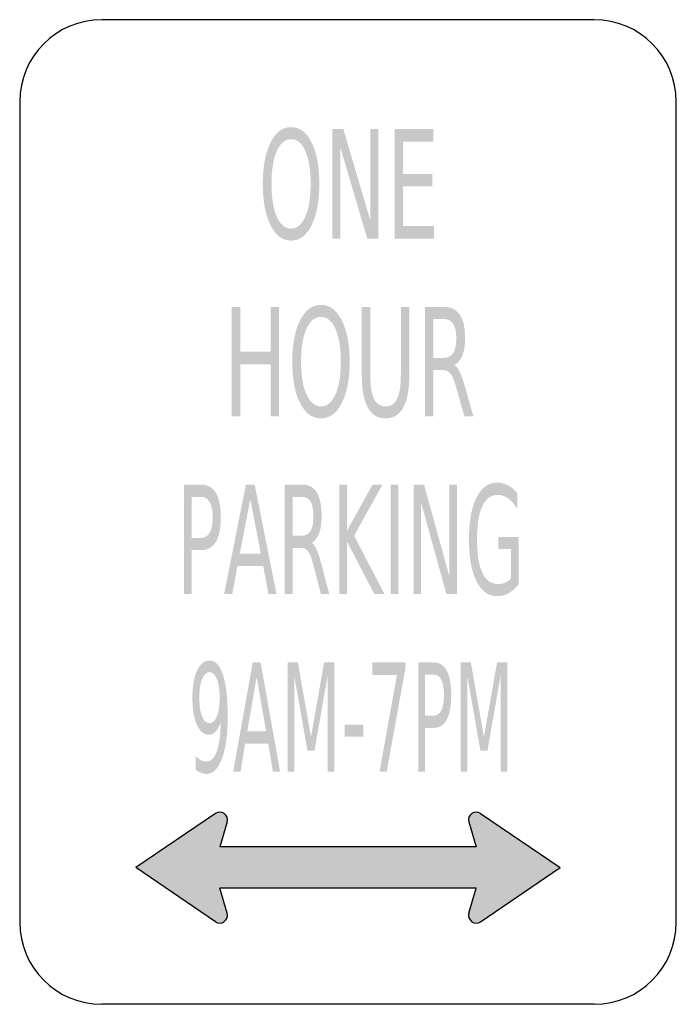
# Model space of a CAD drawing. Header units: inches. Extents: x -0.5 to 0.5, y -0.75 to 0.75.
import ezdxf

# ---------------------------------------------------------------- set-up
doc = ezdxf.new("R2010")
doc.units = ezdxf.units.IN
doc.header["$MEASUREMENT"] = 0

msp = doc.modelspace()

# ---------------------------------------------------------------- hatches: boundary and pattern name
h = msp.add_hatch(color=7)
edge = h.paths.add_edge_path()
edge.add_spline(control_points=[(-0.0867, 0.5863), (-0.0736, 0.5863), (-0.0632, 0.5785), (-0.0554, 0.5628), (-0.0476, 0.5472), (-0.0437, 0.5262), (-0.0437, 0.4998), (-0.0437, 0.4735), (-0.0476, 0.4526), (-0.0554, 0.4369), (-0.0632, 0.4212), (-0.0736, 0.4134), (-0.0867, 0.4134), (-0.0998, 0.4134), (-0.1102, 0.4212), (-0.118, 0.4368), (-0.1258, 0.4525), (-0.1298, 0.4735), (-0.1298, 0.4998), (-0.1298, 0.5262), (-0.1258, 0.5472), (-0.118, 0.5628), (-0.1102, 0.5785), (-0.0998, 0.5863), (-0.0867, 0.5863)], knot_values=[0, 0, 0, 0, 1, 1, 1, 2, 2, 2, 3, 3, 3, 4, 4, 4, 5, 5, 5, 6, 6, 6, 7, 7, 7, 8, 8, 8, 8], degree=3, periodic=0)
edge = h.paths.add_edge_path(flags=0)
edge.add_spline(control_points=[(-0.0867, 0.568), (-0.0958, 0.568), (-0.1031, 0.5619), (-0.1085, 0.5497), (-0.1138, 0.5375), (-0.1165, 0.5209), (-0.1165, 0.4998), (-0.1165, 0.4788), (-0.1138, 0.4622), (-0.1085, 0.45), (-0.1031, 0.4378), (-0.0958, 0.4317), (-0.0867, 0.4317), (-0.0776, 0.4317), (-0.0703, 0.4378), (-0.065, 0.45), (-0.0596, 0.4622), (-0.0569, 0.4788), (-0.0569, 0.4998), (-0.0569, 0.5209), (-0.0596, 0.5375), (-0.065, 0.5497), (-0.0703, 0.5619), (-0.0776, 0.568), (-0.0867, 0.568)], knot_values=[0, 0, 0, 0, 1, 1, 1, 2, 2, 2, 3, 3, 3, 4, 4, 4, 5, 5, 5, 6, 6, 6, 7, 7, 7, 8, 8, 8, 8], degree=3, periodic=0)
for points in [[(-0.0241, 0.5833), (-0.0071, 0.5833), (0.0341, 0.4439), (0.0341, 0.5833), (0.0463, 0.5833), (0.0463, 0.4166), (0.0294, 0.4166), (-0.0119, 0.5561), (-0.0119, 0.4166), (-0.0241, 0.4166), (-0.0241, 0.5833)], [(0.0713, 0.5833), (0.1301, 0.5833), (0.1301, 0.5643), (0.0839, 0.5643), (0.0839, 0.515), (0.1282, 0.515), (0.1282, 0.496), (0.0839, 0.496), (0.0839, 0.4356), (0.1312, 0.4356), (0.1312, 0.4166), (0.0713, 0.4166), (0.0713, 0.5833)], [(-0.177, 0.3125), (-0.1642, 0.3125), (-0.1642, 0.2442), (-0.1178, 0.2442), (-0.1178, 0.3125), (-0.105, 0.3125), (-0.105, 0.1458), (-0.1178, 0.1458), (-0.1178, 0.2252), (-0.1642, 0.2252), (-0.1642, 0.1458), (-0.177, 0.1458), (-0.177, 0.3125)], [(-0.0134, 0.0417), (-0.0017, 0.0417), (-0.0017, -0.0288), (0.0374, 0.0417), (0.0525, 0.0417), (0.0093, -0.036), (0.0556, -0.125), (0.0401, -0.125), (-0.0017, -0.0447), (-0.0017, -0.125), (-0.0134, -0.125), (-0.0134, 0.0417)], [(0.0648, 0.0417), (0.0766, 0.0417), (0.0766, -0.125), (0.0648, -0.125), (0.0648, 0.0417)], [(0.0999, 0.0417), (0.1158, 0.0417), (0.1544, -0.0978), (0.1544, 0.0417), (0.1658, 0.0417), (0.1658, -0.125), (0.1499, -0.125), (0.1113, 0.0144), (0.1113, -0.125), (0.0999, -0.125), (0.0999, 0.0417)], [(-0.0921, -0.2292), (-0.0763, -0.2292), (-0.0564, -0.3426), (-0.0364, -0.2292), (-0.0207, -0.2292), (-0.0207, -0.3958), (-0.031, -0.3958), (-0.031, -0.2495), (-0.0511, -0.3638), (-0.0617, -0.3638), (-0.0818, -0.2495), (-0.0818, -0.3958), (-0.0921, -0.3958), (-0.0921, -0.2292)], [(0.0371, -0.2292), (0.0873, -0.2292), (0.0873, -0.2388), (0.0589, -0.3958), (0.048, -0.3958), (0.0745, -0.2482), (0.0371, -0.2482), (0.0371, -0.2292)], [(0.1714, -0.2292), (0.1871, -0.2292), (0.207, -0.3426), (0.227, -0.2292), (0.2427, -0.2292), (0.2427, -0.3958), (0.2324, -0.3958), (0.2324, -0.2495), (0.2123, -0.3638), (0.2017, -0.3638), (0.1816, -0.2495), (0.1816, -0.3958), (0.1714, -0.3958), (0.1714, -0.2292)], [(-0.005, -0.3241), (0.0231, -0.3241), (0.0231, -0.3424), (-0.005, -0.3424), (-0.005, -0.3241)], [(-0.1952, -0.573), (0.1952, -0.573), (0.184, -0.6112), (0.1835, -0.6137), (0.1837, -0.616), (0.1842, -0.6182), (0.1852, -0.6205), (0.1865, -0.6225), (0.1885, -0.624), (0.1905, -0.6252), (0.1927, -0.626), (0.1952, -0.6262), (0.1975, -0.626), (0.1997, -0.6255), (0.202, -0.6242), (0.323, -0.5417), (0.202, -0.459), (0.1997, -0.458), (0.1975, -0.4572), (0.1952, -0.457), (0.1927, -0.4572), (0.1905, -0.458), (0.1885, -0.4592), (0.1865, -0.461), (0.1852, -0.4627), (0.1842, -0.465), (0.1837, -0.4672), (0.1835, -0.4697), (0.184, -0.472), (0.1952, -0.5102), (-0.1952, -0.5102), (-0.184, -0.472), (-0.1837, -0.4697), (-0.1837, -0.4672), (-0.1842, -0.465), (-0.1852, -0.4627), (-0.1867, -0.461), (-0.1885, -0.4592), (-0.1905, -0.458), (-0.1927, -0.4572), (-0.1952, -0.457), (-0.1975, -0.4572), (-0.1997, -0.458), (-0.202, -0.459), (-0.323, -0.5417), (-0.202, -0.6242), (-0.1997, -0.6255), (-0.1975, -0.626), (-0.1952, -0.6262), (-0.1927, -0.626), (-0.1905, -0.6252), (-0.1885, -0.624), (-0.1867, -0.6225), (-0.1852, -0.6205), (-0.1842, -0.6182), (-0.1837, -0.616), (-0.1837, -0.6137), (-0.184, -0.6112), (-0.1952, -0.573)]]:
    msp.add_hatch(color=7).paths.add_polyline_path(points)
h = msp.add_hatch(color=7)
edge = h.paths.add_edge_path()
edge.add_spline(control_points=[(-0.0412, 0.3155), (-0.0279, 0.3155), (-0.0173, 0.3077), (-0.0094, 0.292), (-0.0015, 0.2763), (0.0025, 0.2553), (0.0025, 0.229), (0.0025, 0.2027), (-0.0015, 0.1817), (-0.0094, 0.1661), (-0.0173, 0.1504), (-0.0279, 0.1426), (-0.0412, 0.1426), (-0.0545, 0.1426), (-0.0651, 0.1504), (-0.073, 0.166), (-0.081, 0.1816), (-0.0849, 0.2026), (-0.0849, 0.229), (-0.0849, 0.2553), (-0.081, 0.2763), (-0.073, 0.292), (-0.0651, 0.3077), (-0.0545, 0.3155), (-0.0412, 0.3155)], knot_values=[0, 0, 0, 0, 1, 1, 1, 2, 2, 2, 3, 3, 3, 4, 4, 4, 5, 5, 5, 6, 6, 6, 7, 7, 7, 8, 8, 8, 8], degree=3, periodic=0)
edge = h.paths.add_edge_path(flags=0)
edge.add_spline(control_points=[(-0.0412, 0.2972), (-0.0505, 0.2972), (-0.0578, 0.2911), (-0.0633, 0.2789), (-0.0688, 0.2667), (-0.0715, 0.25), (-0.0715, 0.229), (-0.0715, 0.208), (-0.0688, 0.1914), (-0.0633, 0.1792), (-0.0578, 0.167), (-0.0505, 0.1609), (-0.0412, 0.1609), (-0.0319, 0.1609), (-0.0245, 0.167), (-0.0191, 0.1792), (-0.0137, 0.1914), (-0.0109, 0.208), (-0.0109, 0.229), (-0.0109, 0.25), (-0.0137, 0.2667), (-0.0191, 0.2789), (-0.0245, 0.2911), (-0.0319, 0.2972), (-0.0412, 0.2972)], knot_values=[0, 0, 0, 0, 1, 1, 1, 2, 2, 2, 3, 3, 3, 4, 4, 4, 5, 5, 5, 6, 6, 6, 7, 7, 7, 8, 8, 8, 8], degree=3, periodic=0)
h = msp.add_hatch(color=7)
edge = h.paths.add_edge_path()
edge.add_line((0.021, 0.3125), (0.0339, 0.3125))
edge.add_line((0.0339, 0.3125), (0.0339, 0.2112))
edge.add_spline(control_points=[(0.0339, 0.2112), (0.0339, 0.1934), (0.0357, 0.1805), (0.0394, 0.1727), (0.0431, 0.1648), (0.049, 0.1609), (0.0572, 0.1609), (0.0654, 0.1609), (0.0713, 0.1648), (0.075, 0.1727), (0.0786, 0.1805), (0.0805, 0.1934), (0.0805, 0.2112)], knot_values=[0, 0, 0, 0, 1, 1, 1, 2, 2, 2, 3, 3, 3, 4, 4, 4, 4], degree=3, periodic=0)
edge.add_line((0.0805, 0.2112), (0.0805, 0.3125))
edge.add_line((0.0805, 0.3125), (0.0933, 0.3125))
edge.add_line((0.0933, 0.3125), (0.0933, 0.2084))
edge.add_spline(control_points=[(0.0933, 0.2084), (0.0933, 0.1867), (0.0903, 0.1703), (0.0842, 0.1592), (0.0781, 0.1481), (0.0691, 0.1426), (0.0572, 0.1426), (0.0452, 0.1426), (0.0362, 0.1481), (0.0301, 0.1592), (0.024, 0.1703), (0.021, 0.1867), (0.021, 0.2084)], knot_values=[0, 0, 0, 0, 1, 1, 1, 2, 2, 2, 3, 3, 3, 4, 4, 4, 4], degree=3, periodic=0)
edge.add_line((0.021, 0.2084), (0.021, 0.3125))
h = msp.add_hatch(color=7)
edge = h.paths.add_edge_path()
edge.add_spline(control_points=[(0.1621, 0.224), (0.1649, 0.2223), (0.1676, 0.2188), (0.1701, 0.2135), (0.1727, 0.2081), (0.1753, 0.2007), (0.178, 0.1914)], knot_values=[0, 0, 0, 0, 1, 1, 1, 2, 2, 2, 2], degree=3, periodic=0)
edge.add_line((0.178, 0.1914), (0.191, 0.1458))
edge.add_line((0.191, 0.1458), (0.1772, 0.1458))
edge.add_line((0.1772, 0.1458), (0.1651, 0.1886))
edge.add_spline(control_points=[(0.1651, 0.1886), (0.162, 0.1997), (0.159, 0.2071), (0.156, 0.2108), (0.1531, 0.2144), (0.1491, 0.2163), (0.1441, 0.2163)], knot_values=[0, 0, 0, 0, 1, 1, 1, 2, 2, 2, 2], degree=3, periodic=0)
edge.add_line((0.1441, 0.2163), (0.1301, 0.2163))
edge.add_line((0.1301, 0.2163), (0.1301, 0.1458))
edge.add_line((0.1301, 0.1458), (0.1173, 0.1458))
edge.add_line((0.1173, 0.1458), (0.1173, 0.3125))
edge.add_line((0.1173, 0.3125), (0.1462, 0.3125))
edge.add_spline(control_points=[(0.1462, 0.3125), (0.157, 0.3125), (0.1651, 0.3085), (0.1704, 0.3005), (0.1757, 0.2926), (0.1783, 0.2806), (0.1783, 0.2645), (0.1783, 0.254), (0.1769, 0.2453), (0.1742, 0.2384), (0.1714, 0.2314), (0.1674, 0.2266), (0.1621, 0.224)], knot_values=[0, 0, 0, 0, 1, 1, 1, 2, 2, 2, 3, 3, 3, 4, 4, 4, 4], degree=3, periodic=0)
edge = h.paths.add_edge_path(flags=0)
edge.add_line((0.1301, 0.2939), (0.1301, 0.2348))
edge.add_line((0.1301, 0.2348), (0.1462, 0.2348))
edge.add_spline(control_points=[(0.1462, 0.2348), (0.1524, 0.2348), (0.157, 0.2373), (0.1602, 0.2423), (0.1633, 0.2473), (0.1649, 0.2547), (0.1649, 0.2645), (0.1649, 0.2742), (0.1633, 0.2816), (0.1602, 0.2865), (0.157, 0.2915), (0.1524, 0.2939), (0.1462, 0.2939)], knot_values=[0, 0, 0, 0, 1, 1, 1, 2, 2, 2, 3, 3, 3, 4, 4, 4, 4], degree=3, periodic=0)
edge.add_line((0.1462, 0.2939), (0.1301, 0.2939))
h = msp.add_hatch(color=7)
edge = h.paths.add_edge_path()
edge.add_line((-0.2498, 0.0417), (-0.2233, 0.0417))
edge.add_spline(control_points=[(-0.2233, 0.0417), (-0.2135, 0.0417), (-0.2062, 0.0374), (-0.2012, 0.029), (-0.1962, 0.0205), (-0.1937, 0.0082), (-0.1937, -0.0081), (-0.1937, -0.0246), (-0.1962, -0.037), (-0.2012, -0.0454), (-0.2062, -0.0538), (-0.2135, -0.058), (-0.2233, -0.058)], knot_values=[0, 0, 0, 0, 1, 1, 1, 2, 2, 2, 3, 3, 3, 4, 4, 4, 4], degree=3, periodic=0)
edge.add_line((-0.2233, -0.058), (-0.238, -0.058))
edge.add_line((-0.238, -0.058), (-0.238, -0.125))
edge.add_line((-0.238, -0.125), (-0.2498, -0.125))
edge.add_line((-0.2498, -0.125), (-0.2498, 0.0417))
edge = h.paths.add_edge_path(flags=0)
edge.add_line((-0.238, 0.0231), (-0.238, -0.0395))
edge.add_line((-0.238, -0.0395), (-0.2233, -0.0395))
edge.add_spline(control_points=[(-0.2233, -0.0395), (-0.2178, -0.0395), (-0.2136, -0.0368), (-0.2106, -0.0314), (-0.2076, -0.0259), (-0.2061, -0.0182), (-0.2061, -0.0081), (-0.2061, 0.0018), (-0.2076, 0.0095), (-0.2106, 0.015), (-0.2136, 0.0204), (-0.2178, 0.0231), (-0.2233, 0.0231)], knot_values=[0, 0, 0, 0, 1, 1, 1, 2, 2, 2, 3, 3, 3, 4, 4, 4, 4], degree=3, periodic=0)
edge.add_line((-0.2233, 0.0231), (-0.238, 0.0231))
h = msp.add_hatch(color=7)
h.paths.add_polyline_path([(-0.1555, 0.0417), (-0.1421, 0.0417), (-0.1089, -0.125), (-0.1212, -0.125), (-0.1291, -0.0823), (-0.1684, -0.0823), (-0.1763, -0.125), (-0.1887, -0.125), (-0.1555, 0.0417)])
h.paths.add_polyline_path([(-0.1488, 0.0194), (-0.1648, -0.0635), (-0.1328, -0.0635), (-0.1488, 0.0194)], flags=0)
h = msp.add_hatch(color=7)
edge = h.paths.add_edge_path()
edge.add_spline(control_points=[(-0.0551, -0.0469), (-0.0525, -0.0485), (-0.0501, -0.052), (-0.0477, -0.0574), (-0.0453, -0.0627), (-0.0429, -0.0701), (-0.0405, -0.0795)], knot_values=[0, 0, 0, 0, 1, 1, 1, 2, 2, 2, 2], degree=3, periodic=0)
edge.add_line((-0.0405, -0.0795), (-0.0285, -0.125))
edge.add_line((-0.0285, -0.125), (-0.0412, -0.125))
edge.add_line((-0.0412, -0.125), (-0.0524, -0.0823))
edge.add_spline(control_points=[(-0.0524, -0.0823), (-0.0552, -0.0711), (-0.058, -0.0637), (-0.0607, -0.06), (-0.0634, -0.0564), (-0.0671, -0.0546), (-0.0717, -0.0546)], knot_values=[0, 0, 0, 0, 1, 1, 1, 2, 2, 2, 2], degree=3, periodic=0)
edge.add_line((-0.0717, -0.0546), (-0.0845, -0.0546))
edge.add_line((-0.0845, -0.0546), (-0.0845, -0.125))
edge.add_line((-0.0845, -0.125), (-0.0963, -0.125))
edge.add_line((-0.0963, -0.125), (-0.0963, 0.0417))
edge.add_line((-0.0963, 0.0417), (-0.0698, 0.0417))
edge.add_spline(control_points=[(-0.0698, 0.0417), (-0.0598, 0.0417), (-0.0524, 0.0377), (-0.0475, 0.0297), (-0.0426, 0.0217), (-0.0402, 0.0097), (-0.0402, -0.0063), (-0.0402, -0.0168), (-0.0414, -0.0255), (-0.044, -0.0325), (-0.0465, -0.0394), (-0.0502, -0.0442), (-0.0551, -0.0469)], knot_values=[0, 0, 0, 0, 1, 1, 1, 2, 2, 2, 3, 3, 3, 4, 4, 4, 4], degree=3, periodic=0)
edge = h.paths.add_edge_path(flags=0)
edge.add_line((-0.0845, 0.0231), (-0.0845, -0.036))
edge.add_line((-0.0845, -0.036), (-0.0698, -0.036))
edge.add_spline(control_points=[(-0.0698, -0.036), (-0.0641, -0.036), (-0.0598, -0.0335), (-0.0569, -0.0285), (-0.054, -0.0235), (-0.0526, -0.0161), (-0.0526, -0.0063), (-0.0526, 0.0034), (-0.054, 0.0107), (-0.0569, 0.0157), (-0.0598, 0.0206), (-0.0641, 0.0231), (-0.0698, 0.0231)], knot_values=[0, 0, 0, 0, 1, 1, 1, 2, 2, 2, 3, 3, 3, 4, 4, 4, 4], degree=3, periodic=0)
edge.add_line((-0.0698, 0.0231), (-0.0845, 0.0231))
h = msp.add_hatch(color=7)
edge = h.paths.add_edge_path()
edge.add_line((0.2484, -0.1012), (0.2484, -0.0565))
edge.add_line((0.2484, -0.0565), (0.2292, -0.0565))
edge.add_line((0.2292, -0.0565), (0.2292, -0.0379))
edge.add_line((0.2292, -0.0379), (0.2601, -0.0379))
edge.add_line((0.2601, -0.0379), (0.2601, -0.1095))
edge.add_spline(control_points=[(0.2601, -0.1095), (0.2556, -0.1157), (0.2506, -0.1203), (0.2451, -0.1235), (0.2396, -0.1267), (0.2338, -0.1282), (0.2275, -0.1282), (0.2139, -0.1282), (0.2033, -0.1206), (0.1956, -0.1054), (0.188, -0.0902), (0.1842, -0.069), (0.1842, -0.0418), (0.1842, -0.0146), (0.188, 0.0066), (0.1956, 0.0218), (0.2033, 0.0371), (0.2139, 0.0447), (0.2275, 0.0447), (0.2332, 0.0447), (0.2386, 0.0433), (0.2437, 0.0406), (0.2488, 0.038), (0.2535, 0.034), (0.2578, 0.0288)], knot_values=[0, 0, 0, 0, 1, 1, 1, 2, 2, 2, 3, 3, 3, 4, 4, 4, 5, 5, 5, 6, 6, 6, 7, 7, 7, 8, 8, 8, 8], degree=3, periodic=0)
edge.add_line((0.2578, 0.0288), (0.2578, 0.0048))
edge.add_spline(control_points=[(0.2578, 0.0048), (0.2535, 0.0119), (0.2488, 0.0172), (0.2439, 0.0208), (0.2391, 0.0243), (0.2339, 0.0261), (0.2285, 0.0261), (0.2179, 0.0261), (0.2099, 0.0204), (0.2046, 0.0091), (0.1992, -0.0023), (0.1965, -0.0193), (0.1965, -0.0418), (0.1965, -0.0643), (0.1992, -0.0813), (0.2046, -0.0926), (0.2099, -0.104), (0.2179, -0.1097), (0.2285, -0.1097), (0.2327, -0.1097), (0.2364, -0.109), (0.2397, -0.1077), (0.2429, -0.1063), (0.2459, -0.1041), (0.2484, -0.1012)], knot_values=[0, 0, 0, 0, 1, 1, 1, 2, 2, 2, 3, 3, 3, 4, 4, 4, 5, 5, 5, 6, 6, 6, 7, 7, 7, 8, 8, 8, 8], degree=3, periodic=0)
h = msp.add_hatch(color=7)
edge = h.paths.add_edge_path()
edge.add_line((-0.232, -0.3924), (-0.232, -0.3718))
edge.add_spline(control_points=[(-0.232, -0.3718), (-0.2293, -0.3745), (-0.2266, -0.3766), (-0.2239, -0.378), (-0.2212, -0.3794), (-0.2186, -0.3801), (-0.2159, -0.3801), (-0.209, -0.3801), (-0.2036, -0.3751), (-0.2, -0.3651), (-0.1963, -0.3551), (-0.1942, -0.3399), (-0.1937, -0.3195)], knot_values=[0, 0, 0, 0, 1, 1, 1, 2, 2, 2, 3, 3, 3, 4, 4, 4, 4], degree=3, periodic=0)
edge.add_spline(control_points=[(-0.1937, -0.3195), (-0.1957, -0.3259), (-0.1983, -0.3308), (-0.2014, -0.3342), (-0.2044, -0.3376), (-0.2079, -0.3394), (-0.2116, -0.3394), (-0.2194, -0.3394), (-0.2256, -0.3343), (-0.2302, -0.3242), (-0.2347, -0.3141), (-0.237, -0.3004), (-0.237, -0.2829), (-0.237, -0.2658), (-0.2346, -0.252), (-0.2299, -0.2417), (-0.2251, -0.2313), (-0.2188, -0.2262), (-0.211, -0.2262), (-0.202, -0.2262), (-0.1951, -0.2335), (-0.1903, -0.2483), (-0.1856, -0.2631), (-0.1832, -0.2845), (-0.1832, -0.3127), (-0.1832, -0.3389), (-0.1861, -0.3599), (-0.1919, -0.3756), (-0.1977, -0.3912), (-0.2056, -0.3991), (-0.2155, -0.3991), (-0.2181, -0.3991), (-0.2208, -0.3985), (-0.2235, -0.3974), (-0.2262, -0.3963), (-0.2291, -0.3946), (-0.232, -0.3924)], knot_values=[0, 0, 0, 0, 1, 1, 1, 2, 2, 2, 3, 3, 3, 4, 4, 4, 5, 5, 5, 6, 6, 6, 7, 7, 7, 8, 8, 8, 9, 9, 9, 10, 10, 10, 11, 11, 11, 12, 12, 12, 12], degree=3, periodic=0)
edge = h.paths.add_edge_path(flags=0)
edge.add_spline(control_points=[(-0.211, -0.3217), (-0.2062, -0.3217), (-0.2025, -0.3183), (-0.1997, -0.3113), (-0.1969, -0.3044), (-0.1955, -0.2949), (-0.1955, -0.2829), (-0.1955, -0.2709), (-0.1969, -0.2614), (-0.1997, -0.2545), (-0.2025, -0.2475), (-0.2062, -0.244), (-0.211, -0.244), (-0.2157, -0.244), (-0.2195, -0.2475), (-0.2222, -0.2545), (-0.225, -0.2614), (-0.2264, -0.2709), (-0.2264, -0.2829), (-0.2264, -0.2949), (-0.225, -0.3044), (-0.2222, -0.3113), (-0.2195, -0.3183), (-0.2157, -0.3217), (-0.211, -0.3217)], knot_values=[0, 0, 0, 0, 1, 1, 1, 2, 2, 2, 3, 3, 3, 4, 4, 4, 5, 5, 5, 6, 6, 6, 7, 7, 7, 8, 8, 8, 8], degree=3, periodic=0)
h = msp.add_hatch(color=7)
h.paths.add_polyline_path([(-0.1451, -0.2292), (-0.1331, -0.2292), (-0.1034, -0.3958), (-0.1143, -0.3958), (-0.1215, -0.3531), (-0.1567, -0.3531), (-0.1637, -0.3958), (-0.1749, -0.3958), (-0.1451, -0.2292)])
h.paths.add_polyline_path([(-0.1391, -0.2514), (-0.1535, -0.3343), (-0.1247, -0.3343), (-0.1391, -0.2514)], flags=0)
h = msp.add_hatch(color=7)
edge = h.paths.add_edge_path()
edge.add_line((0.1069, -0.2292), (0.1307, -0.2292))
edge.add_spline(control_points=[(0.1307, -0.2292), (0.1394, -0.2292), (0.146, -0.2334), (0.1505, -0.2418), (0.155, -0.2503), (0.1572, -0.2627), (0.1572, -0.279), (0.1572, -0.2954), (0.155, -0.3078), (0.1505, -0.3162), (0.146, -0.3247), (0.1394, -0.3289), (0.1307, -0.3289)], knot_values=[0, 0, 0, 0, 1, 1, 1, 2, 2, 2, 3, 3, 3, 4, 4, 4, 4], degree=3, periodic=0)
edge.add_line((0.1307, -0.3289), (0.1174, -0.3289))
edge.add_line((0.1174, -0.3289), (0.1174, -0.3958))
edge.add_line((0.1174, -0.3958), (0.1069, -0.3958))
edge.add_line((0.1069, -0.3958), (0.1069, -0.2292))
edge = h.paths.add_edge_path(flags=0)
edge.add_line((0.1174, -0.2477), (0.1174, -0.3103))
edge.add_line((0.1174, -0.3103), (0.1307, -0.3103))
edge.add_spline(control_points=[(0.1307, -0.3103), (0.1356, -0.3103), (0.1394, -0.3076), (0.1421, -0.3022), (0.1448, -0.2967), (0.1461, -0.289), (0.1461, -0.279), (0.1461, -0.269), (0.1448, -0.2613), (0.1421, -0.2559), (0.1394, -0.2504), (0.1356, -0.2477), (0.1307, -0.2477)], knot_values=[0, 0, 0, 0, 1, 1, 1, 2, 2, 2, 3, 3, 3, 4, 4, 4, 4], degree=3, periodic=0)
edge.add_line((0.1307, -0.2477), (0.1174, -0.2477))

# ---------------------------------------------------------------- linework, layer by layer
at = {"color": 7}
for p, q in [((0.375, 0.75), (-0.375, 0.75)), ((-0.5, 0.625), (-0.5, -0.625)), ((0.5, -0.625), (0.5, 0.625)), ((-0.2019, -0.4591), (-0.323, -0.5417)), ((0.2019, -0.4591), (0.3229, -0.5417)), ((-0.1841, -0.472), (-0.1952, -0.5103)), ((0.184, -0.472), (0.1953, -0.5103)), ((0.1953, -0.5103), (-0.1952, -0.5103)), ((-0.2019, -0.6242), (-0.323, -0.5417)), ((0.2019, -0.6242), (0.3229, -0.5417)), ((0.1953, -0.573), (-0.1952, -0.573)), ((-0.1841, -0.6113), (-0.1952, -0.573)), ((0.184, -0.6113), (0.1953, -0.573)), ((0.375, -0.75), (-0.375, -0.75))]:
    msp.add_line(p, q, dxfattribs=at)
for points in [[(-0.375, 0.75), (-0.444, 0.75), (-0.5, 0.694), (-0.5, 0.625)], [(0.5, 0.625), (0.5, 0.694), (0.444, 0.75), (0.375, 0.75)], [(-0.5, -0.625), (-0.5, -0.694), (-0.444, -0.75), (-0.375, -0.75)], [(0.375, -0.75), (0.444, -0.75), (0.5, -0.694), (0.5, -0.625)]]:
    msp.add_open_spline(points, degree=3, dxfattribs=at)
for points in [[(-0.1841, -0.472), (-0.1827, -0.4673), (-0.1844, -0.4622), (-0.1884, -0.4593), (-0.1924, -0.4563), (-0.1978, -0.4563), (-0.2019, -0.4591)], [(0.2019, -0.4591), (0.1978, -0.4563), (0.1924, -0.4563), (0.1884, -0.4593), (0.1844, -0.4622), (0.1827, -0.4673), (0.184, -0.472)], [(-0.2019, -0.6242), (-0.1978, -0.627), (-0.1924, -0.627), (-0.1884, -0.624), (-0.1844, -0.6211), (-0.1827, -0.616), (-0.1841, -0.6113)], [(0.184, -0.6113), (0.1827, -0.616), (0.1844, -0.6211), (0.1884, -0.6241), (0.1924, -0.627), (0.1978, -0.627), (0.2019, -0.6242)]]:
    msp.add_open_spline(points, degree=3, knots=[0, 0, 0, 0, 1, 1, 1, 2, 2, 2, 2], dxfattribs=at)

doc.saveas('drawing.dxf')
